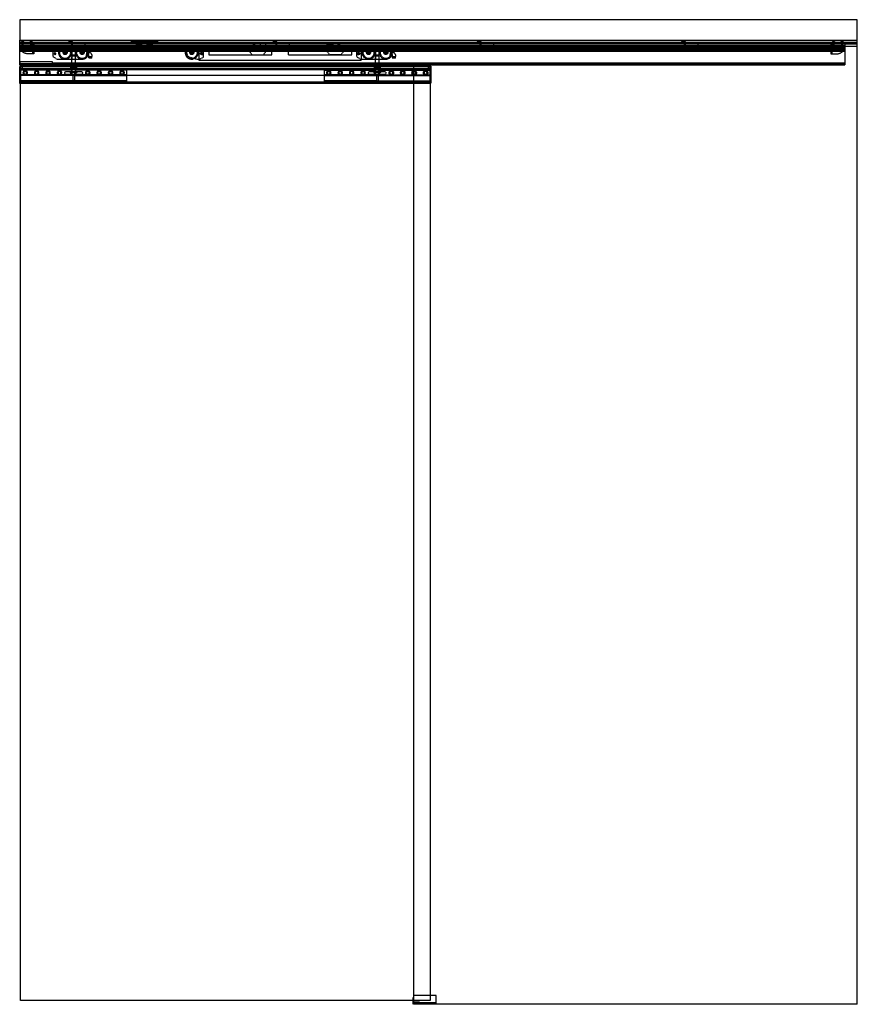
# Model space of a CAD drawing. Header units: millimetres. Extents: x 0 to 2050, y 0 to 2410.
import ezdxf

# ---------------------------------------------------------------- set-up
doc = ezdxf.new("R2010")
doc.units = ezdxf.units.MM
doc.header["$LTSCALE"] = 10
doc.linetypes.add('ALLCAD_Strich', pattern=[0.2, 0.15, -0.05])
doc.layers.add('BESCH_KONT_sich_schn_ansi_2d', color=40, linetype='Continuous')

msp = doc.modelspace()

# ---------------------------------------------------------------- linework, layer by layer
at = {"layer": 'BESCH_KONT_sich_schn_ansi_2d', "linetype": 'ALLCAD_Strich', "extrusion": (0, 1, -2.22045e-16)}
for p, q in [((2050, 2410), (0, 2410)), ((0, 2410), (0, 2360)), ((2050, 2360), (2050, 2410)), ((0, 2360), (2050, 2360)), ((0, 2298.5), (0, 2360)), ((2050, 2354), (0, 2354)), ((0, 2353.5), (0, 2353.5)), ((0, 2353.5), (0, 2353.5)), ((0, 2353.5), (0, 2353.5)), ((0, 2353.5), (0, 2353.5)), ((0, 2353.5), (0, 2353.5)), ((0, 2353.5), (0, 2353.5)), ((0, 2353.5), (0, 2353.5)), ((0, 2353.5), (0, 2353.5)), ((0, 2353.5), (0, 2353.5)), ((0, 2353.5), (0, 2353.5)), ((0, 2353.5), (0, 2353.5)), ((0, 2353.5), (0, 2353.5)), ((0, 2353.5), (0, 2353.5)), ((0, 2353.5), (0, 2353.5)), ((0, 2353.5), (0, 2353.5)), ((0, 2353.5), (0, 2353.5)), ((0, 2353.5), (0, 2353.5)), ((0, 2353.5), (0, 2353.5)), ((0, 2353.5), (0, 2353.5)), ((0, 2353.5), (0, 2353.5)), ((0, 2353.5), (0, 2353.5)), ((0, 2353.5), (0, 2353.5)), ((0, 2353.5), (0, 2353.5)), ((2050, 2353.5), (0, 2353.5)), ((0, 2351.5), (2050, 2351.5)), ((0, 2351), (2050, 2351)), ((0, 2351), (0, 2351)), ((0, 2351), (0, 2351)), ((0, 2351), (0, 2351)), ((0, 2351), (0, 2351)), ((0, 2351), (0, 2351)), ((0, 2351), (0, 2351)), ((0, 2351), (0, 2351)), ((0, 2351), (0, 2351)), ((0, 2351), (0, 2351)), ((0, 2351), (0, 2351)), ((0, 2351), (0, 2351)), ((0, 2351), (0, 2351)), ((0, 2351), (0, 2351)), ((0, 2351), (0, 2351)), ((0, 2351), (0, 2351)), ((0, 2351), (0, 2351)), ((0, 2351), (0, 2351)), ((0, 2351), (0, 2351)), ((0, 2351), (0, 2351)), ((0, 2351), (0, 2351)), ((0, 2351), (0, 2351)), ((0, 2351), (0, 2351)), ((0, 2351), (0, 2351)), ((0, 2347), (2020, 2347)), ((0, 2345), (2050, 2345)), ((0, 2344), (2020, 2344)), ((0, 2343.5), (2020, 2343.5)), ((0, 2342.5), (0, 2342.5)), ((0, 2342.5), (0, 2342.5)), ((0, 2342.5), (0, 2342.5)), ((0, 2342.5), (0, 2342.5)), ((0, 2342.5), (0, 2342.5)), ((0, 2342.5), (0, 2342.5)), ((0, 2342.5), (0, 2342.5)), ((0, 2342.5), (0, 2342.5)), ((0, 2342.5), (0, 2342.5)), ((0, 2342.5), (0, 2342.5)), ((0, 2342.5), (0, 2342.5)), ((0, 2342.5), (0, 2342.5)), ((0, 2342.5), (0, 2342.5)), ((0, 2342.5), (0, 2342.5)), ((0, 2342.5), (0, 2342.5)), ((0, 2342.5), (0, 2342.5)), ((0, 2342.5), (0, 2342.5)), ((0, 2342.5), (0, 2342.5)), ((0, 2342.5), (0, 2342.5)), ((0, 2342.5), (0, 2342.5)), ((0, 2342.5), (0, 2342.5)), ((0, 2342.5), (0, 2342.5)), ((0, 2342.5), (0, 2342.5)), ((0, 2342.5), (2020, 2342.5)), ((2020, 2341.5), (0, 2341.5)), ((2020, 2340.5), (0, 2340.5)), ((0, 2339.5), (2020, 2339.5)), ((10, 2356.5), (4, 2356.5)), ((4, 2356.5), (4, 2354.5)), ((10, 2354.5), (4, 2354.5)), ((4.5, 2351), (4.5, 2350.5)), ((4.5, 2350.5), (9.5, 2350.5)), ((5, 2356.5), (5, 2351)), ((5, 2356.5), (5, 2354.5)), ((5, 2353.5), (5, 2351)), ((9, 2356.5), (9, 2351)), ((9, 2356.5), (9, 2354.5)), ((9, 2353.5), (9, 2351)), ((9.5, 2351), (9.5, 2350.5)), ((10, 2354.5), (10, 2356.5)), ((31, 2356.5), (25, 2356.5)), ((25, 2356.5), (25, 2354.5)), ((31, 2354.5), (25, 2354.5)), ((25.5, 2351), (25.5, 2350.5)), ((25.5, 2350.5), (30.5, 2350.5)), ((26, 2356.5), (26, 2351)), ((26, 2356.5), (26, 2354.5)), ((26, 2353.5), (26, 2351)), ((30, 2356.5), (30, 2351)), ((30, 2356.5), (30, 2354.5)), ((30, 2353.5), (30, 2351)), ((30.5, 2351), (30.5, 2350.5)), ((31, 2354.5), (31, 2356.5)), ((32.5, 2326.5), (32.5, 2351)), ((35, 2353.5), (35, 2326.5)), ((127, 2342), (91.5, 2342)), ((129.5, 2357), (119.5, 2357)), ((119.5, 2357), (119.5, 2354)), ((125.5, 2334), (125.5, 2342)), ((126.5, 2351), (126.5, 2354)), ((126.5, 2354), (126.5, 2347)), ((127, 2334), (127, 2342)), ((137, 2342), (127, 2342)), ((129.5, 2351), (129.5, 2357)), ((129.5, 2347), (129.5, 2351)), ((137, 2342), (137, 2334)), ((148.5, 2342), (137, 2342)), ((138.5, 2334), (138.5, 2342)), ((144.5, 2351), (144.5, 2354)), ((159.5, 2351), (159.5, 2347)), ((272, 2356.5), (272, 2354.5)), ((274, 2356.5), (272, 2356.5)), ((272, 2354.5), (274, 2354.5)), ((272.6, 2356.5), (272.6, 2354.5)), ((274, 2356.5), (274, 2354.5)), ((274, 2356.5), (336, 2356.5)), ((336, 2354.5), (274, 2354.5)), ((275.1, 2356.5), (275.1, 2354.5)), ((275.5, 2356.5), (275.5, 2354.5)), ((276, 2351.5), (275.5, 2354.5)), ((278, 2356.5), (278, 2351.5)), ((280, 2354.5), (280, 2351.5)), ((282, 2356.5), (282, 2351.5)), ((283, 2351.2), (284.2, 2350.6)), ((285.2, 2350.3), (286.4, 2350.3)), ((286.4, 2350.3), (285.8, 2347.7)), ((285.8, 2347.7), (285.8, 2346.7)), ((290, 2346.5), (285.8, 2346.5)), ((290, 2348.9), (290, 2348.9)), ((290, 2348.9), (290, 2348.9)), ((290, 2348.9), (290, 2348.9)), ((290, 2348.9), (290, 2348.9)), ((290, 2348.9), (290, 2348.9)), ((290, 2348.9), (290, 2348.9)), ((290, 2348.9), (290, 2348.9)), ((290, 2348.9), (290, 2348.9)), ((290, 2348.9), (290, 2348.9)), ((290, 2346.7), (290, 2348.9)), ((290, 2348.9), (290, 2348.9)), ((290, 2348.9), (290, 2348.9)), ((290, 2348.9), (290, 2348.9)), ((290, 2348.9), (290, 2348.9)), ((290, 2348.9), (290, 2348.9)), ((290, 2348.9), (290, 2348.9)), ((290, 2348.9), (290, 2348.9)), ((290, 2348.9), (290, 2348.9)), ((290, 2348.9), (290, 2348.9)), ((291, 2349.9), (293.6, 2349.9)), ((294.3, 2349.6), (297.7, 2346.5)), ((298.6, 2346.5), (297.7, 2346.5)), ((298.8, 2347), (298.8, 2351)), ((311.2, 2351), (311.2, 2347)), ((312.3, 2346.5), (311.4, 2346.5)), ((312.3, 2346.5), (315.7, 2349.6)), ((316.4, 2349.9), (319, 2349.9)), ((320, 2348.9), (320, 2346.7)), ((324.2, 2346.5), (320, 2346.5)), ((323.6, 2350.3), (324.8, 2350.3)), ((324.2, 2347.7), (323.6, 2350.3)), ((324.2, 2346.7), (324.2, 2347.7)), ((325.8, 2350.6), (327, 2351.2)), ((328, 2356.5), (328, 2351.5)), ((330, 2354.5), (330, 2351.5)), ((332, 2356.5), (332, 2351.5)), ((334.5, 2354.5), (334, 2351.5)), ((334.5, 2356.5), (334.5, 2354.5)), ((334.9, 2356.5), (334.9, 2354.5)), ((338, 2356.5), (336, 2356.5)), ((336, 2356.5), (336, 2354.5)), ((336, 2354.5), (338, 2354.5)), ((337.4, 2356.5), (337.4, 2354.5)), ((338, 2356.5), (338, 2354.5)), ((437.5, 2342), (421, 2342)), ((438.5, 2343.5), (438.5, 2311)), ((836.5, 2343.5), (438.5, 2343.5)), ((462.5, 2343.5), (462.5, 2324)), ((573.5, 2350), (562.5, 2336)), ((575.5, 2350), (573.5, 2350)), ((575.5, 2343.5), (575.5, 2350)), ((588.5, 2350), (588.5, 2343.5)), ((602.5, 2350), (588.5, 2350)), ((602.5, 2332), (602.5, 2350)), ((617.5, 2324), (617.5, 2343.5)), ((619.5, 2357), (619.5, 2354)), ((629.5, 2357), (619.5, 2357)), ((626.5, 2351), (626.5, 2354)), ((626.5, 2354), (626.5, 2347)), ((629.5, 2351), (629.5, 2357)), ((629.5, 2347), (629.5, 2351)), ((644.5, 2351), (644.5, 2354)), ((657.5, 2324), (657.5, 2343.5)), ((659.5, 2351), (659.5, 2347)), ((752.5, 2332), (752.5, 2350)), ((752.5, 2350), (766.5, 2350)), ((766.5, 2350), (766.5, 2343.5)), ((779.5, 2350), (781.5, 2350)), ((779.5, 2343.5), (779.5, 2350)), ((781.5, 2350), (792.5, 2336)), ((812.5, 2324), (812.5, 2343.5)), ((870, 2342), (834.5, 2342)), ((836.5, 2342), (834.5, 2342)), ((836.5, 2311), (836.5, 2343.5)), ((868.5, 2334), (868.5, 2342)), ((870, 2334), (870, 2342)), ((880, 2342), (870, 2342)), ((880, 2342), (880, 2334)), ((891.5, 2342), (880, 2342)), ((881.5, 2334), (881.5, 2342)), ((1056, 2343.5), (1056, 2341.5)), ((1060.2, 2343.5), (1060.2, 2341.5)), ((1063.7, 2343.5), (1063.7, 2341.5)), ((1070.2, 2343.5), (1070.2, 2341.5)), ((1073.7, 2343.5), (1073.7, 2341.5)), ((1091.5, 2343.5), (1091.5, 2341.5)), ((1096.5, 2343.5), (1096.5, 2341.5)), ((1129.5, 2357), (1119.5, 2357)), ((1119.5, 2357), (1119.5, 2354)), ((1126.5, 2351), (1126.5, 2354)), ((1126.5, 2354), (1126.5, 2347)), ((1129.5, 2351), (1129.5, 2357)), ((1129.5, 2347), (1129.5, 2351)), ((1144.5, 2351), (1144.5, 2354)), ((1159.5, 2351), (1159.5, 2347)), ((1271.5, 2343.5), (1271.5, 2341.5)), ((1276.5, 2343.5), (1276.5, 2341.5)), ((1451.5, 2343.5), (1451.5, 2341.5)), ((1456.5, 2343.5), (1456.5, 2341.5)), ((1496, 2338.5), (1495.5, 2341.5)), ((1500, 2338.5), (1496, 2338.5)), ((1498, 2341.5), (1498, 2343.5)), ((1498, 2341.5), (1498, 2338.5)), ((1500, 2341.5), (1500, 2338.5)), ((1500, 2338.5), (1502, 2338.5)), ((1502, 2341.5), (1502, 2343.5)), ((1502, 2341.5), (1502, 2338.5)), ((1503, 2338.2), (1504.2, 2337.6)), ((1518, 2343.5), (1518, 2341.5)), ((1518.8, 2334), (1518.8, 2338)), ((1519, 2343.5), (1519, 2341.5)), ((1519.3, 2338.5), (1522, 2338.5)), ((1522, 2343.5), (1522, 2338.5)), ((1619.5, 2357), (1619.5, 2354)), ((1629.5, 2357), (1619.5, 2357)), ((1626.5, 2351), (1626.5, 2354)), ((1626.5, 2354), (1626.5, 2347)), ((1629.5, 2351), (1629.5, 2357)), ((1629.5, 2347), (1629.5, 2351)), ((1644.5, 2351), (1644.5, 2354)), ((1659.5, 2351), (1659.5, 2347)), ((1985, 2353.5), (1985, 2326.5)), ((1987.5, 2351), (1987.5, 2326.5)), ((1989, 2356.5), (1989, 2354.5)), ((1989, 2356.5), (1995, 2356.5)), ((1989, 2354.5), (1995, 2354.5)), ((1989.5, 2351), (1989.5, 2350.5)), ((1989.5, 2350.5), (1994.5, 2350.5)), ((1990, 2356.5), (1990, 2351)), ((1990, 2356.5), (1990, 2354.5)), ((1990, 2353.5), (1990, 2351)), ((1994, 2356.5), (1994, 2351)), ((1994, 2356.5), (1994, 2354.5)), ((1994, 2353.5), (1994, 2351)), ((1994.5, 2351), (1994.5, 2350.5)), ((1995, 2354.5), (1995, 2356.5)), ((2010, 2356.5), (2010, 2354.5)), ((2010, 2356.5), (2016, 2356.5)), ((2010, 2354.5), (2016, 2354.5)), ((2010.5, 2351), (2010.5, 2350.5)), ((2010.5, 2350.5), (2015.5, 2350.5)), ((2011, 2356.5), (2011, 2351)), ((2011, 2356.5), (2011, 2354.5)), ((2011, 2353.5), (2011, 2351)), ((2015, 2356.5), (2015, 2351)), ((2015, 2356.5), (2015, 2354.5)), ((2015, 2353.5), (2015, 2351)), ((2015.5, 2351), (2015.5, 2350.5)), ((2016, 2354.5), (2016, 2356.5)), ((2020, 2347), (2020, 2353.5)), ((2020, 2351), (2020, 2351)), ((2020, 2351), (2020, 2351)), ((2020, 2351), (2020, 2351)), ((2020, 2351), (2020, 2351)), ((2020, 2351), (2020, 2351)), ((2020, 2351), (2020, 2351)), ((2020, 2351), (2020, 2351)), ((2020, 2351), (2020, 2351)), ((2020, 2351), (2020, 2351)), ((2020, 2351), (2020, 2351)), ((2020, 2351), (2020, 2351)), ((2020, 2351), (2020, 2351)), ((2020, 2351), (2020, 2351)), ((2020, 2351), (2020, 2351)), ((2020, 2351), (2020, 2351)), ((2020, 2351), (2020, 2351)), ((2020, 2351), (2020, 2351)), ((2020, 2351), (2020, 2351)), ((2020, 2351), (2020, 2351)), ((2020, 2351), (2020, 2351)), ((2020, 2351), (2020, 2351)), ((2020, 2351), (2020, 2351)), ((2020, 2351), (2020, 2351)), ((2020, 2345), (2020, 2347)), ((2020, 2344), (2020, 2345)), ((2020, 2301), (2020, 2344)), ((2050, 0), (2050, 2360)), ((0, 2336.5), (2020, 2336.5)), ((0, 2336), (2020, 2336)), ((0, 2335), (2020, 2335)), ((0, 2334.5), (2020, 2334.5)), ((0, 2333), (2020, 2333)), ((35, 2326.5), (20, 2326.5)), ((81.5, 2332), (81.5, 2319.5)), ((81.5, 2319.5), (91.5, 2313.5)), ((125.5, 2334), (127, 2334)), ((125.5, 2334), (125.5, 2324)), ((127, 2334), (125.5, 2334)), ((125.5, 2324), (138.5, 2324)), ((127, 2334), (137, 2334)), ((136.5, 2321), (127.5, 2321)), ((127.5, 2298.5), (127.5, 2321)), ((128, 2334), (128, 2324)), ((128, 2334), (128, 2313.5)), ((136, 2334), (136, 2324)), ((136, 2334), (136, 2313.5)), ((136.5, 2298.5), (136.5, 2321)), ((137, 2334), (138.5, 2334)), ((138.5, 2334), (137, 2334)), ((138.5, 2334), (138.5, 2324)), ((163.5, 2329.8), (163.5, 2324.8)), ((163.5, 2329.8), (172.9, 2329.8)), ((163.5, 2324.8), (163.5, 2324.8)), ((163.5, 2324.8), (163.5, 2319.5)), ((163.5, 2319.5), (163.5, 2324.8)), ((163.5, 2324.8), (168.5, 2324.8)), ((163.5, 2319.5), (163.5, 2319.5)), ((168.5, 2324.8), (168.5, 2319.8)), ((168.5, 2319.8), (168.5, 2315.8)), ((168.5, 2319.8), (176.5, 2319.8)), ((176.5, 2315.8), (168.5, 2315.8)), ((176.5, 2323.6), (176.5, 2319.8)), ((176.5, 2315.8), (176.5, 2319.8)), ((415.1, 2318.5), (435, 2313.5)), ((440, 2313.5), (450, 2318.5)), ((440, 2313.5), (450, 2318.5)), ((450, 2318.5), (450, 2329.5)), ((450, 2318.5), (450, 2329.5)), ((462.5, 2324), (462.5, 2324)), ((462.5, 2324), (462.5, 2324)), ((462.5, 2324), (462.5, 2324)), ((462.5, 2324), (462.5, 2324)), ((462.5, 2324), (462.5, 2324)), ((462.5, 2324), (462.5, 2324)), ((462.5, 2324), (462.5, 2324)), ((462.5, 2324), (462.5, 2324)), ((462.5, 2324), (462.5, 2324)), ((462.5, 2324), (462.5, 2324)), ((462.5, 2324), (617.5, 2324)), ((462.5, 2324), (462.5, 2324)), ((462.5, 2324), (462.5, 2324)), ((462.5, 2324), (462.5, 2324)), ((462.5, 2324), (462.5, 2324)), ((462.5, 2324), (462.5, 2324)), ((462.5, 2324), (462.5, 2324)), ((462.5, 2324), (462.5, 2324)), ((462.5, 2324), (462.5, 2324)), ((462.5, 2324), (462.5, 2324)), ((462.5, 2324), (462.5, 2324)), ((462.5, 2324), (462.5, 2324)), ((462.5, 2324), (462.5, 2324)), ((462.5, 2324), (462.5, 2324)), ((462.5, 2324), (462.5, 2324)), ((462.5, 2324), (462.5, 2324)), ((462.5, 2324), (462.5, 2324)), ((462.5, 2324), (462.5, 2324)), ((462.5, 2324), (462.5, 2324)), ((462.5, 2324), (462.5, 2324)), ((462.5, 2324), (462.5, 2324)), ((462.5, 2324), (462.5, 2324)), ((562.5, 2336), (562.5, 2332)), ((562.5, 2332), (568.8, 2324)), ((568.8, 2324), (596.2, 2324)), ((596.2, 2324), (602.5, 2332)), ((657.5, 2324), (812.5, 2324)), ((758.8, 2324), (752.5, 2332)), ((786.2, 2324), (758.8, 2324)), ((792.5, 2332), (786.2, 2324)), ((792.5, 2336), (792.5, 2332)), ((824.5, 2332), (824.5, 2319.5)), ((824.5, 2332), (824.5, 2319.5)), ((824.5, 2319.5), (834.5, 2313.5)), ((824.5, 2319.5), (834.5, 2313.5)), ((870, 2334), (868.5, 2334)), ((868.5, 2334), (870, 2334)), ((868.5, 2334), (868.5, 2324)), ((868.5, 2324), (881.5, 2324)), ((870, 2334), (880, 2334)), ((879.5, 2321), (870.5, 2321)), ((870.5, 2298.5), (870.5, 2321)), ((871, 2334), (871, 2313.5)), ((871, 2334), (871, 2324)), ((879, 2334), (879, 2313.5)), ((879, 2334), (879, 2324)), ((879.5, 2298.5), (879.5, 2321)), ((881.5, 2334), (880, 2334)), ((880, 2334), (881.5, 2334)), ((881.5, 2334), (881.5, 2324)), ((906.5, 2329.8), (906.5, 2324.8)), ((906.5, 2329.8), (915.9, 2329.8)), ((906.5, 2324.8), (906.5, 2324.8)), ((906.5, 2324.8), (906.5, 2319.5)), ((906.5, 2319.5), (906.5, 2324.8)), ((906.5, 2324.8), (911.5, 2324.8)), ((906.5, 2319.5), (906.5, 2319.5)), ((911.5, 2324.8), (911.5, 2319.8)), ((911.5, 2319.8), (911.5, 2315.8)), ((911.5, 2319.8), (919.5, 2319.8)), ((919.5, 2315.8), (911.5, 2315.8)), ((919.5, 2323.6), (919.5, 2319.8)), ((919.5, 2315.8), (919.5, 2319.8)), ((1505.2, 2337.3), (1506.4, 2337.3)), ((1506.4, 2337.3), (1505.8, 2334.7)), ((1505.8, 2334.7), (1505.8, 2333.7)), ((1510, 2333.5), (1505.8, 2333.5)), ((1510, 2335.9), (1510, 2335.9)), ((1510, 2335.9), (1510, 2335.9)), ((1510, 2335.9), (1510, 2335.9)), ((1510, 2335.9), (1510, 2335.9)), ((1510, 2335.9), (1510, 2335.9)), ((1510, 2335.9), (1510, 2335.9)), ((1510, 2335.9), (1510, 2335.9)), ((1510, 2335.9), (1510, 2335.9)), ((1510, 2335.9), (1510, 2335.9)), ((1510, 2333.7), (1510, 2335.9)), ((1510, 2335.9), (1510, 2335.9)), ((1510, 2335.9), (1510, 2335.9)), ((1510, 2335.9), (1510, 2335.9)), ((1510, 2335.9), (1510, 2335.9)), ((1510, 2335.9), (1510, 2335.9)), ((1510, 2335.9), (1510, 2335.9)), ((1510, 2335.9), (1510, 2335.9)), ((1510, 2335.9), (1510, 2335.9)), ((1510, 2335.9), (1510, 2335.9)), ((1511, 2336.9), (1513.6, 2336.9)), ((1514.3, 2336.6), (1517.7, 2333.5)), ((1518.6, 2333.5), (1517.7, 2333.5)), ((1985, 2326.5), (2000, 2326.5)), ((0, 2302.5), (2020, 2302.5)), ((0, 2301), (2020, 2301)), ((80.5, 2299.5), (0, 2299.5)), ((0, 2299.5), (2020, 2299.5)), ((0, 2299), (80.5, 2299)), ((0, 2298.5), (965, 2298.5)), ((80, 2307), (0.5, 2307)), ((0.5, 2299.5), (0.5, 2307)), ((2, 2296), (0.5, 2296)), ((0.5, 2254), (0.5, 2296)), ((1.5, 2299.5), (1.5, 2307)), ((1.5, 2299.5), (1.5, 2299.5)), ((1.5, 2299.5), (1.5, 2299.5)), ((1.5, 2299.5), (1.5, 2299.5)), ((1.5, 2299.5), (1.5, 2299.5)), ((1.5, 2299.5), (1.5, 2299.5)), ((1.5, 2299.5), (1.5, 2299.5)), ((1.5, 2299.5), (1.5, 2299.5)), ((1.5, 2299.5), (1.5, 2299.5)), ((1.5, 2299.5), (1.5, 2299.5)), ((1.5, 2299.5), (1.5, 2299.5)), ((1.5, 2299.5), (1.5, 2299.5)), ((1.5, 2299.5), (1.5, 2299.5)), ((1.5, 2299.5), (1.5, 2299.5)), ((1.5, 2299.5), (1.5, 2299.5)), ((1.5, 2299.5), (1.5, 2299.5)), ((1.5, 2299.5), (1.5, 2299.5)), ((1.5, 2299.5), (1.5, 2299.5)), ((1.5, 2299.5), (1.5, 2299.5)), ((1.5, 2299.5), (1.5, 2299.5)), ((1.5, 2299.5), (1.5, 2299.5)), ((1.5, 2299.5), (1.5, 2299.5)), ((1.5, 2299.5), (1.5, 2299.5)), ((1.5, 2299.5), (1.5, 2299.5)), ((2, 2296), (2, 2254)), ((965, 2296), (2, 2296)), ((2, 2254), (2, 2296)), ((6.5, 2295), (2, 2295)), ((1005, 2295), (2, 2295)), ((2, 2290), (2, 2290)), ((2, 2290), (2, 2290)), ((2, 2290), (2, 2290)), ((2, 2290), (2, 2290)), ((2, 2290), (2, 2290)), ((2, 2290), (2, 2290)), ((2, 2290), (2, 2290)), ((2, 2290), (2, 2290)), ((2, 2290), (2, 2290)), ((2, 2290), (2, 2290)), ((2, 2290), (2, 2290)), ((2, 2290), (2, 2290)), ((2, 2290), (2, 2290)), ((2, 2290), (2, 2290)), ((2, 2290), (2, 2290)), ((2, 2290), (2, 2290)), ((2, 2290), (2, 2290)), ((2, 2290), (2, 2290)), ((2, 2290), (2, 2290)), ((2, 2290), (2, 2290)), ((2, 2290), (2, 2290)), ((2, 2290), (2, 2290)), ((2, 2290), (2, 2290)), ((6.5, 2290), (2, 2290)), ((1005, 2290), (2, 2290)), ((6.5, 2290), (6.5, 2295)), ((80, 2299.5), (80, 2307)), ((80, 2299.5), (80, 2304)), ((80, 2304), (2020, 2304)), ((2020, 2302.9), (80, 2302.9)), ((2020, 2300.9), (80, 2300.9)), ((80.5, 2299), (80.5, 2299.5)), ((91.5, 2313.5), (91.5, 2313.5)), ((91.5, 2313.5), (91.5, 2313.5)), ((91.5, 2313.5), (91.5, 2313.5)), ((91.5, 2313.5), (91.5, 2313.5)), ((91.5, 2313.5), (91.5, 2313.5)), ((91.5, 2313.5), (91.5, 2313.5)), ((91.5, 2313.5), (91.5, 2313.5)), ((91.5, 2313.5), (91.5, 2313.5)), ((91.5, 2313.5), (91.5, 2313.5)), ((91.5, 2313.5), (148.5, 2313.5)), ((91.5, 2313.5), (91.5, 2313.5)), ((91.5, 2313.5), (91.5, 2313.5)), ((91.5, 2313.5), (91.5, 2313.5)), ((91.5, 2313.5), (91.5, 2313.5)), ((91.5, 2313.5), (91.5, 2313.5)), ((91.5, 2313.5), (91.5, 2313.5)), ((91.5, 2313.5), (91.5, 2313.5)), ((91.5, 2313.5), (91.5, 2313.5)), ((91.5, 2313.5), (91.5, 2313.5)), ((91.5, 2313.5), (91.5, 2313.5)), ((91.5, 2313.5), (91.5, 2313.5)), ((91.5, 2313.5), (91.5, 2313.5)), ((91.5, 2313.5), (91.5, 2313.5)), ((91.5, 2313.5), (91.5, 2313.5)), ((91.5, 2313.5), (91.5, 2313.5)), ((91.5, 2313.5), (91.5, 2313.5)), ((91.5, 2313.5), (91.5, 2313.5)), ((91.5, 2313.5), (91.5, 2313.5)), ((91.5, 2313.5), (91.5, 2313.5)), ((91.5, 2313.5), (91.5, 2313.5)), ((91.5, 2313.5), (91.5, 2313.5)), ((91.5, 2313.5), (91.5, 2313.5)), ((140.5, 2291.5), (123.5, 2291.5)), ((123.5, 2289), (123.5, 2291.5)), ((125.5, 2297), (128.8, 2297)), ((125.5, 2296), (125.5, 2297)), ((125.5, 2291.5), (125.5, 2296)), ((127.5, 2297), (127.5, 2298.5)), ((127.5, 2281), (127.5, 2297)), ((128.8, 2297), (135.3, 2297)), ((128.8, 2296), (128.8, 2297)), ((128.8, 2291.5), (128.8, 2296)), ((135.3, 2297), (138.5, 2297)), ((135.3, 2296), (135.3, 2297)), ((135.3, 2291.5), (135.3, 2296)), ((136.5, 2297), (136.5, 2298.5)), ((136.5, 2281), (136.5, 2297)), ((138.5, 2296), (138.5, 2297)), ((138.5, 2291.5), (138.5, 2296)), ((140.5, 2289), (140.5, 2291.5)), ((435, 2313.5), (440, 2313.5)), ((438.5, 2313.5), (440, 2313.5)), ((438.5, 2311), (836.5, 2311)), ((834.5, 2313.5), (891.5, 2313.5)), ((834.5, 2313.5), (836.5, 2313.5)), ((883.5, 2291.5), (866.5, 2291.5)), ((866.5, 2289), (866.5, 2291.5)), ((868.5, 2296), (868.5, 2297)), ((868.5, 2297), (871.8, 2297)), ((868.5, 2291.5), (868.5, 2296)), ((870.5, 2297), (870.5, 2298.5)), ((870.5, 2281), (870.5, 2297)), ((871.8, 2297), (878.3, 2297)), ((871.8, 2296), (871.8, 2297)), ((871.8, 2291.5), (871.8, 2296)), ((878.3, 2297), (881.5, 2297)), ((878.3, 2296), (878.3, 2297)), ((878.3, 2291.5), (878.3, 2296)), ((879.5, 2297), (879.5, 2298.5)), ((879.5, 2281), (879.5, 2297)), ((881.5, 2296), (881.5, 2297)), ((881.5, 2291.5), (881.5, 2296)), ((883.5, 2289), (883.5, 2291.5)), ((965, 0), (965, 2298.5)), ((1005, 2296), (965, 2296)), ((1000.5, 2295), (1005, 2295)), ((1000.5, 2290), (1000.5, 2295)), ((1000.5, 2290), (1005, 2290)), ((1005, 2254), (1005, 2296)), ((1005, 2296), (1006.5, 2296)), ((1005, 2254), (1005, 2296)), ((1005, 2290), (1005, 2290)), ((1005, 2290), (1005, 2290)), ((1005, 2290), (1005, 2290)), ((1005, 2290), (1005, 2290)), ((1005, 2290), (1005, 2290)), ((1005, 2290), (1005, 2290)), ((1005, 2290), (1005, 2290)), ((1005, 2290), (1005, 2290)), ((1005, 2290), (1005, 2290)), ((1005, 2290), (1005, 2290)), ((1005, 2290), (1005, 2290)), ((1005, 2290), (1005, 2290)), ((1005, 2290), (1005, 2290)), ((1005, 2290), (1005, 2290)), ((1005, 2290), (1005, 2290)), ((1005, 2290), (1005, 2290)), ((1005, 2290), (1005, 2290)), ((1005, 2290), (1005, 2290)), ((1005, 2290), (1005, 2290)), ((1005, 2290), (1005, 2290)), ((1005, 2290), (1005, 2290)), ((1005, 2290), (1005, 2290)), ((1005, 2290), (1005, 2290)), ((1006.5, 2296), (1006.5, 2254)), ((2020, 2299.5), (2020, 2301)), ((262, 2289), (2, 2289)), ((1005, 2289), (2, 2289)), ((123.1, 2288.5), (2, 2288.5)), ((123.1, 2288.5), (2, 2288.5)), ((262, 2288), (2, 2288)), ((2, 2288), (1005, 2288)), ((127.9, 2286.5), (2, 2286.5)), ((127.9, 2286.5), (2, 2286.5)), ((130, 2275), (2, 2275)), ((262, 2275), (2, 2275)), ((130, 2274), (2, 2274)), ((2, 2274), (2, 2274)), ((2, 2274), (2, 2274)), ((2, 2274), (2, 2274)), ((2, 2274), (2, 2274)), ((2, 2274), (2, 2274)), ((2, 2274), (2, 2274)), ((2, 2274), (2, 2274)), ((2, 2274), (2, 2274)), ((2, 2274), (2, 2274)), ((2, 2274), (2, 2274)), ((2, 2274), (2, 2274)), ((2, 2274), (2, 2274)), ((2, 2274), (2, 2274)), ((2, 2274), (2, 2274)), ((2, 2274), (2, 2274)), ((2, 2274), (2, 2274)), ((2, 2274), (2, 2274)), ((2, 2274), (2, 2274)), ((2, 2274), (2, 2274)), ((2, 2274), (2, 2274)), ((2, 2274), (2, 2274)), ((2, 2274), (2, 2274)), ((2, 2274), (2, 2274)), ((2, 2274), (2, 2274)), ((2, 2274), (2, 2274)), ((2, 2274), (2, 2274)), ((2, 2274), (2, 2274)), ((2, 2274), (2, 2274)), ((2, 2274), (2, 2274)), ((2, 2274), (2, 2274)), ((2, 2274), (1005, 2274)), ((130, 2273), (2, 2273)), ((262, 2273), (2, 2273)), ((114.5, 2283.5), (149.5, 2283.5)), ((149.5, 2275.5), (114.5, 2275.5)), ((123, 2288.5), (123, 2289)), ((123, 2289), (123, 2288.5)), ((123, 2288), (123, 2288.5)), ((123.1, 2288), (123.1, 2288.5)), ((123.1, 2288.5), (123.1, 2288)), ((123.5, 2281), (123.5, 2283.5)), ((140.5, 2281), (123.5, 2281)), ((125.5, 2275.5), (125.5, 2281)), ((126.8, 2289), (126.8, 2283.5)), ((127.4, 2288), (127.4, 2289)), ((127.7, 2289), (127.7, 2288)), ((127.8, 2288), (127.8, 2289)), ((127.8, 2286.5), (127.8, 2288)), ((127.8, 2283.5), (127.8, 2286.5)), ((127.9, 2286.5), (127.9, 2288)), ((127.9, 2288), (127.9, 2286.5)), ((128.8, 2275.5), (128.8, 2281)), ((130, 2275), (130, 2273)), ((130, 2273), (130, 2260)), ((134, 2275), (262, 2275)), ((134, 2275), (134, 2273)), ((134, 2274), (262, 2274)), ((134, 2273), (262, 2273)), ((134, 2273), (134, 2260)), ((135.3, 2275.5), (135.3, 2281)), ((136.1, 2288), (136.1, 2286.5)), ((136.1, 2286.5), (136.1, 2288)), ((262, 2286.5), (136.1, 2286.5)), ((262, 2286.5), (136.1, 2286.5)), ((136.3, 2289), (136.3, 2288)), ((136.3, 2288), (136.3, 2289)), ((136.3, 2286.5), (136.3, 2288)), ((136.3, 2286.5), (136.3, 2283.5)), ((136.6, 2289), (136.6, 2288)), ((137.2, 2283.5), (137.2, 2289)), ((138.5, 2275.5), (138.5, 2281)), ((140.5, 2281), (140.5, 2283.5)), ((140.9, 2288.5), (140.9, 2288)), ((262, 2288.5), (140.9, 2288.5)), ((140.9, 2288), (140.9, 2288.5)), ((262, 2288.5), (140.9, 2288.5)), ((141, 2289), (141, 2288.5)), ((141, 2288.5), (141, 2289)), ((141, 2288), (141, 2288.5)), ((262, 2257), (262, 2289)), ((745, 2289), (869.8, 2289)), ((745, 2289), (745, 2257)), ((745, 2288.5), (866, 2288.5)), ((745, 2288.5), (866, 2288.5)), ((745, 2288), (870.4, 2288)), ((745, 2286.5), (870.8, 2286.5)), ((745, 2286.5), (870.8, 2286.5)), ((873, 2275), (745, 2275)), ((745, 2275), (1005, 2275)), ((873, 2274), (745, 2274)), ((873, 2273), (745, 2273)), ((745, 2273), (1005, 2273)), ((857.5, 2283.5), (869.8, 2283.5)), ((892.5, 2275.5), (857.5, 2275.5)), ((866, 2289), (866, 2288.5)), ((866, 2288.5), (866, 2289)), ((866, 2288.5), (866.1, 2288.5)), ((866, 2288), (866, 2288.5)), ((866.1, 2288.5), (866, 2288.5)), ((866.1, 2288.5), (866.1, 2288)), ((866.1, 2288), (866.1, 2288.5)), ((866.5, 2281), (866.5, 2283.5)), ((883.5, 2281), (866.5, 2281)), ((868.5, 2275.5), (868.5, 2281)), ((869.8, 2283.5), (869.8, 2289)), ((870.8, 2283.5), (869.8, 2283.5)), ((870.4, 2289), (870.4, 2288)), ((870.7, 2288), (870.7, 2289)), ((870.8, 2283.5), (870.8, 2289)), ((870.9, 2286.5), (870.8, 2286.5)), ((870.8, 2286.5), (870.9, 2286.5)), ((879.3, 2283.5), (870.8, 2283.5)), ((870.9, 2288), (870.9, 2286.5)), ((870.9, 2286.5), (870.9, 2288)), ((871.8, 2275.5), (871.8, 2281)), ((873, 2275), (873, 2273)), ((873, 2273), (873, 2260)), ((877, 2275), (877, 2273)), ((877, 2275), (1005, 2275)), ((877, 2274), (1005, 2274)), ((877, 2273), (877, 2260)), ((877, 2273), (1005, 2273)), ((878.3, 2275.5), (878.3, 2281)), ((879.1, 2286.5), (879.1, 2288)), ((879.1, 2288), (879.1, 2286.5)), ((879.3, 2286.5), (879.1, 2286.5)), ((879.1, 2286.5), (879.3, 2286.5)), ((879.3, 2283.5), (879.3, 2289)), ((879.3, 2289), (879.3, 2288)), ((879.3, 2286.5), (1005, 2286.5)), ((879.3, 2286.5), (1005, 2286.5)), ((880.2, 2283.5), (879.3, 2283.5)), ((879.6, 2288), (879.6, 2289)), ((879.6, 2288), (1005, 2288)), ((880.2, 2289), (880.2, 2283.5)), ((880.2, 2289), (1005, 2289)), ((880.2, 2283.5), (892.5, 2283.5)), ((881.5, 2275.5), (881.5, 2281)), ((883.5, 2281), (883.5, 2283.5)), ((883.9, 2288.5), (884, 2288.5)), ((883.9, 2288), (883.9, 2288.5)), ((883.9, 2288.5), (883.9, 2288)), ((884, 2288.5), (883.9, 2288.5)), ((884, 2288.5), (884, 2289)), ((884, 2289), (884, 2288.5)), ((884, 2288.5), (1005, 2288.5)), ((884, 2288), (884, 2288.5)), ((884, 2288.5), (1005, 2288.5)), ((1005, 2274), (1005, 2274)), ((1005, 2274), (1005, 2274)), ((1005, 2274), (1005, 2274)), ((1005, 2274), (1005, 2274)), ((1005, 2274), (1005, 2274)), ((1005, 2274), (1005, 2274)), ((1005, 2274), (1005, 2274)), ((1005, 2274), (1005, 2274)), ((1005, 2274), (1005, 2274)), ((1005, 2274), (1005, 2274)), ((1005, 2274), (1005, 2274)), ((1005, 2274), (1005, 2274)), ((1005, 2274), (1005, 2274)), ((1005, 2274), (1005, 2274)), ((1005, 2274), (1005, 2274)), ((1005, 2274), (1005, 2274)), ((1005, 2274), (1005, 2274)), ((1005, 2274), (1005, 2274)), ((1005, 2274), (1005, 2274)), ((1005, 2274), (1005, 2274)), ((1005, 2274), (1005, 2274)), ((1005, 2274), (1005, 2274)), ((1005, 2274), (1005, 2274)), ((1005, 2274), (1005, 2274)), ((1005, 2274), (1005, 2274)), ((1005, 2274), (1005, 2274)), ((1005, 2274), (1005, 2274)), ((1005, 2274), (1005, 2274)), ((1005, 2274), (1005, 2274)), ((1005, 2274), (1005, 2274)), ((1005, 2274), (1005, 2274)), ((1005, 2274), (1005, 2274)), ((1005, 2274), (1005, 2274)), ((2, 2254), (0.5, 2254)), ((130, 2260), (2, 2260)), ((262, 2260), (2, 2260)), ((262, 2258), (2, 2258)), ((2, 2258), (1005, 2258)), ((262, 2257), (2, 2257)), ((1005, 2257), (2, 2257)), ((2, 2256), (6.5, 2256)), ((2, 2256), (2, 2256)), ((2, 2256), (2, 2256)), ((2, 2256), (2, 2256)), ((2, 2256), (2, 2256)), ((2, 2256), (2, 2256)), ((2, 2256), (2, 2256)), ((2, 2256), (2, 2256)), ((2, 2256), (2, 2256)), ((2, 2256), (2, 2256)), ((1005, 2256), (2, 2256)), ((2, 2256), (2, 2256)), ((2, 2256), (2, 2256)), ((2, 2256), (2, 2256)), ((2, 2256), (2, 2256)), ((2, 2256), (2, 2256)), ((2, 2256), (2, 2256)), ((2, 2256), (2, 2256)), ((2, 2256), (2, 2256)), ((2, 2255), (6.5, 2255)), ((1005, 2255), (2, 2255)), ((965, 2254), (2, 2254)), ((2, 9), (2, 2254)), ((6.5, 2255), (6.5, 2256)), ((130, 2260), (130, 2257)), ((134, 2260), (262, 2260)), ((134, 2260), (134, 2257)), ((873, 2260), (745, 2260)), ((745, 2260), (1005, 2260)), ((745, 2258), (1005, 2258)), ((745, 2257), (1005, 2257)), ((873, 2260), (873, 2257)), ((877, 2260), (877, 2257)), ((877, 2260), (1005, 2260)), ((1005, 2254), (965, 2254)), ((1005, 2256), (1000.5, 2256)), ((1000.5, 2256), (1000.5, 2255)), ((1005, 2255), (1000.5, 2255)), ((1005, 2256), (1005, 2256)), ((1005, 2256), (1005, 2256)), ((1005, 2256), (1005, 2256)), ((1005, 2256), (1005, 2256)), ((1005, 2256), (1005, 2256)), ((1005, 2256), (1005, 2256)), ((1005, 2256), (1005, 2256)), ((1005, 2256), (1005, 2256)), ((1005, 2256), (1005, 2256)), ((1005, 2256), (1005, 2256)), ((1005, 2256), (1005, 2256)), ((1005, 2256), (1005, 2256)), ((1005, 2256), (1005, 2256)), ((1005, 2256), (1005, 2256)), ((1005, 2256), (1005, 2256)), ((1005, 2256), (1005, 2256)), ((1005, 2256), (1005, 2256)), ((1005, 2254), (1006.5, 2254)), ((1005, 2254), (1005, 9)), ((963, 9), (2, 9)), ((963, 17), (965, 17)), ((963, 0), (963, 17)), ((965, 11), (963, 11)), ((1005, 9), (963, 9)), ((965, 6), (963, 6)), ((963, 2), (979, 2)), ((965, 0), (963, 0)), ((1019, 21.5), (965, 21.5)), ((965, 6), (965, 6)), ((965, 6), (965, 6)), ((965, 6), (965, 6)), ((965, 6), (965, 6)), ((965, 6), (965, 6)), ((965, 6), (965, 6)), ((965, 6), (965, 6)), ((965, 6), (965, 6)), ((965, 6), (965, 6)), ((965, 6), (965, 6)), ((965, 6), (965, 6)), ((965, 6), (965, 6)), ((965, 6), (965, 6)), ((965, 6), (965, 6)), ((965, 6), (965, 6)), ((965, 6), (965, 6)), ((965, 6), (965, 6)), ((965, 6), (965, 6)), ((965, 6), (965, 6)), ((965, 6), (965, 6)), ((965, 6), (965, 6)), ((965, 6), (965, 6)), ((965, 6), (965, 6)), ((965, 6), (965, 6)), ((965, 6), (965, 6)), ((965, 6), (965, 6)), ((965, 6), (965, 6)), ((965, 6), (965, 6)), ((965, 6), (965, 6)), ((965, 6), (965, 6)), ((965, 6), (965, 6)), ((965, 6), (979, 6)), ((1019, 4), (965, 4)), ((2050, 0), (965, 0)), ((969, 4), (969, 2)), ((974, 4), (974, 2)), ((979, 0), (979, 6)), ((979, 2), (1019, 2)), ((1010, 4), (1010, 2)), ((1015, 4), (1015, 2)), ((1019, 2), (1019, 21.5)), ((1019, 0), (1019, 2))]:
    msp.add_line(p, q, dxfattribs=at)
at = {"layer": 'BESCH_KONT_sich_schn_ansi_2d', "linetype": 'ALLCAD_Strich', "extrusion": (0, -2.22045e-16, -1)}
for centre, radius in [((-111, 2329.5), 16), ((-111, 2329.5), 13.8), ((-153, 2329.5), 16), ((-153, 2329.5), 13.8), ((-421, 2329.5), 16), ((-421, 2329.5), 13.8), ((-854, 2329.5), 16), ((-854, 2329.5), 13.8), ((-896, 2329.5), 16), ((-896, 2329.5), 13.8), ((-86.5, 2327), 2), ((-111, 2329.5), 4), ((-111, 2329.5), 2.5), ((-111, 2329.5), 2), ((-153, 2329.5), 2.5), ((-153, 2329.5), 2), ((-421, 2329.5), 4), ((-421, 2329.5), 2.5), ((-421, 2329.5), 2), ((-445.5, 2327), 2), ((-829.5, 2327), 2), ((-854, 2329.5), 4), ((-854, 2329.5), 2.5), ((-854, 2329.5), 2), ((-896, 2329.5), 2.5), ((-896, 2329.5), 2), ((-13.5, 2280), 5.5), ((-13.5, 2280), 5), ((-13.5, 2280), 3.5), ((-13.5, 2280), 3.5), ((-41.5, 2280), 5.5), ((-41.5, 2280), 5), ((-41.5, 2280), 3.5), ((-41.5, 2280), 3.5), ((-69.5, 2280), 5.5), ((-69.5, 2280), 5), ((-69.5, 2280), 3.5), ((-69.5, 2280), 3.5), ((-97.5, 2280), 5.5), ((-97.5, 2280), 5), ((-97.5, 2280), 3.5), ((-97.5, 2280), 3.5), ((-166.5, 2280), 5.5), ((-194.5, 2280), 5.5), ((-222.5, 2280), 5.5), ((-250.5, 2280), 5.5), ((-756.5, 2280), 5.5), ((-756.5, 2280), 5), ((-756.5, 2280), 3.5), ((-784.5, 2280), 5.5), ((-784.5, 2280), 5), ((-784.5, 2280), 3.5), ((-812.5, 2280), 5.5), ((-812.5, 2280), 5), ((-812.5, 2280), 3.5), ((-840.5, 2280), 5.5), ((-840.5, 2280), 5), ((-840.5, 2280), 3.5), ((-909.5, 2280), 3.5), ((-937.5, 2280), 3.5), ((-965.5, 2280), 3.5), ((-993.5, 2280), 3.5)]:
    msp.add_circle(centre, radius, dxfattribs=at)
at = {"layer": 'BESCH_KONT_sich_schn_ansi_2d', "linetype": 'ALLCAD_Strich'}
for centre, radius in [((111, 2329.5), 5), ((153, 2329.5), 5), ((153, 2329.5), 4), ((421, 2329.5), 5), ((445.5, 2327), 3), ((445.5, 2327), 2), ((829.5, 2327), 3), ((829.5, 2327), 2), ((854, 2329.5), 5), ((896, 2329.5), 5), ((896, 2329.5), 4), ((166.5, 2280), 5), ((166.5, 2280), 3.5), ((166.5, 2280), 3.5), ((194.5, 2280), 5), ((194.5, 2280), 3.5), ((194.5, 2280), 3.5), ((222.5, 2280), 5), ((222.5, 2280), 3.5), ((222.5, 2280), 3.5), ((250.5, 2280), 5), ((250.5, 2280), 3.5), ((250.5, 2280), 3.5), ((909.5, 2280), 5.5), ((909.5, 2280), 5), ((937.5, 2280), 5.5), ((937.5, 2280), 5), ((965.5, 2280), 5.5), ((965.5, 2280), 5), ((993.5, 2280), 5.5), ((993.5, 2280), 5)]:
    msp.add_circle(centre, radius, dxfattribs=at)
at = {"layer": 'BESCH_KONT_sich_schn_ansi_2d', "linetype": 'ALLCAD_Strich', "extrusion": (0, -2.22045e-16, -1)}
for centre, radius, start, end in [((0, 2353.5), 0.00093, 90, 180), ((0, 2353.5), 0.00093, 180, 270), ((0, 2353.5), 0.00116, 90, 180), ((0, 2353.5), 0.00116, 180, 270), ((0, 2353.5), 0.00271, 0, 90), ((0, 2353.5), 0.00271, 270, 360), ((0, 2353.5), 0.00116, 90, 180), ((0, 2353.5), 0.00116, 180, 270), ((0, 2353.5), 0.00271, 0, 90), ((0, 2353.5), 0.00271, 270, 360), ((0, 2351), 0.00093, 90, 180), ((0, 2351), 0.00093, 180, 270), ((0, 2351), 0.00116, 90, 180), ((0, 2351), 0.00116, 180, 270), ((0, 2351), 0.00271, 360, 90), ((0, 2351), 0.00271, 270, 0), ((0, 2351), 0.00116, 90, 180), ((0, 2351), 0.00116, 180, 270), ((0, 2351), 0.00271, 360, 90), ((0, 2351), 0.00271, 270, 0), ((-20, 2346.5), 20, 270, 360), ((0, 2342.5), 0.00093, 90, 180), ((0, 2342.5), 0.00093, 180, 270), ((0, 2342.5), 0.00116, 90, 180), ((0, 2342.5), 0.00116, 180, 270), ((0, 2342.5), 0.00271, 0, 90), ((0, 2342.5), 0.00271, 270, 0), ((0, 2342.5), 0.00116, 90, 180), ((0, 2342.5), 0.00116, 180, 270), ((0, 2342.5), 0.00271, 0, 90), ((0, 2342.5), 0.00271, 270, 0), ((-282, 2349.5), 2, 90, 120), ((-291, 2348.9), 1, 0.0001, 90), ((-293.6, 2348.9), 1, 90, 132.6467), ((-299.3, 2351), 0.5, 0, 90), ((-310.7, 2351), 0.5, 90, 180), ((-316.4, 2348.9), 1, 47.3533, 90), ((-319, 2348.9), 1, 90, 179.9999), ((-328, 2349.5), 2, 60, 90), ((-1502, 2336.5), 2, 90, 120), ((-1519.3, 2338), 0.5, 0, 90), ((-2020, 2351), 0.00093, 270, 360), ((-2020, 2351), 0.00093, 0, 90), ((-2020, 2351), 0.00116, 360, 90), ((-2020, 2351), 0.00116, 270, 0), ((-2020, 2351), 0.00116, 90, 180), ((-2020, 2351), 0.00116, 180, 270), ((-2020, 2351), 0.00116, 360, 90), ((-2020, 2351), 0.00116, 270, 0), ((-2020, 2351), 0.00116, 90, 180), ((-2020, 2351), 0.00116, 180, 270), ((-1511, 2335.9), 1, 0.0001, 90), ((-1513.6, 2335.9), 1, 90, 132.6467), ((-1.5, 2299.5), 0.00093, 90, 180), ((-1.5, 2299.5), 0.00093, 180, 270), ((-1.5, 2299.5), 0.00116, 90, 180), ((-1.5, 2299.5), 0.00116, 180, 270), ((-1.5, 2299.5), 0.00271, 360, 90), ((-1.5, 2299.5), 0.00271, 270, 0), ((-1.5, 2299.5), 0.00116, 90, 180), ((-1.5, 2299.5), 0.00116, 180, 270), ((-1.5, 2299.5), 0.00271, 360, 90), ((-1.5, 2299.5), 0.00271, 270, 0), ((-2, 2290), 0.00093, 90, 180), ((-2, 2290), 0.00093, 180, 270), ((-2, 2290), 0.00116, 90, 180), ((-2, 2290), 0.00116, 180, 270), ((-2, 2290), 0.00271, 0, 90), ((-2, 2290), 0.00271, 270, 0), ((-2, 2290), 0.00116, 90, 180), ((-2, 2290), 0.00116, 180, 270), ((-2, 2290), 0.00271, 0, 90), ((-2, 2290), 0.00271, 270, 0), ((-1005, 2290), 0.00093, 270, 0), ((-1005, 2290), 0.00093, 0, 90), ((-1005, 2290), 0.00116, 0, 90), ((-1005, 2290), 0.00116, 270, 0), ((-1005, 2290), 0.00116, 90, 180), ((-1005, 2290), 0.00116, 180, 270), ((-1005, 2290), 0.00116, 0, 90), ((-1005, 2290), 0.00116, 270, 0), ((-1005, 2290), 0.00116, 90, 180), ((-1005, 2290), 0.00116, 180, 270), ((-114.5, 2279.5), 4, 270, 90), ((-149.5, 2279.5), 4, 90, 270), ((-857.5, 2279.5), 4, 270, 90), ((-892.5, 2279.5), 4, 90, 270)]:
    msp.add_arc(centre, radius, start, end, dxfattribs=at)
at = {"layer": 'BESCH_KONT_sich_schn_ansi_2d', "linetype": 'ALLCAD_Strich'}
for centre, radius, start, end in [((0, 2353.5), 0.00217, 270, 0), ((0, 2353.5), 0.00217, 360, 90), ((0, 2353.5), 0.00271, 270, 360), ((0, 2353.5), 0.00271, 0, 90), ((0, 2353.5), 0.00116, 180, 270), ((0, 2353.5), 0.00116, 90, 180), ((0, 2353.5), 0.00271, 270, 360), ((0, 2353.5), 0.00271, 0, 90), ((0, 2353.5), 0.00116, 180, 270), ((0, 2353.5), 0.00116, 90, 180), ((0, 2351), 0.00217, 270, 360), ((0, 2351), 0.00217, 0, 90), ((0, 2351), 0.00271, 270, 0), ((0, 2351), 0.00271, 360, 90), ((0, 2351), 0.00116, 180, 270), ((0, 2351), 0.00116, 90, 180), ((0, 2351), 0.00271, 270, 0), ((0, 2351), 0.00271, 360, 90), ((0, 2351), 0.00116, 180, 270), ((0, 2351), 0.00116, 90, 180), ((0, 2342.5), 0.00217, 270, 0), ((0, 2342.5), 0.00217, 360, 90), ((0, 2342.5), 0.00271, 270, 0), ((0, 2342.5), 0.00271, 0, 90), ((0, 2342.5), 0.00116, 180, 270), ((0, 2342.5), 0.00116, 90, 180), ((0, 2342.5), 0.00271, 270, 0), ((0, 2342.5), 0.00271, 0, 90), ((0, 2342.5), 0.00116, 180, 270), ((0, 2342.5), 0.00116, 90, 180), ((91.5, 2332), 10, 90, 180), ((148.3, 2311.3), 30.7, 36.9277, 89.7092), ((285.2, 2352.3), 2, 240, 270), ((286.3, 2346.7), 0.5, 180, 203.5782), ((289.5, 2346.7), 0.5, 336.4218, 359.9999), ((298, 2347), 0.801, 321.3195, 360), ((312, 2347), 0.801, 180, 218.6805), ((320.5, 2346.7), 0.5, 180.0001, 203.5782), ((323.7, 2346.7), 0.5, 336.4218, 0), ((324.8, 2352.3), 2, 270, 300), ((421, 2329.5), 12.5, 90, 241.9275), ((437.5, 2329.5), 12.5, 0, 90), ((437.5, 2329.5), 12.5, 0, 85.4114), ((834.5, 2332), 10, 90, 180), ((834.5, 2332), 10, 90, 180), ((891.3, 2311.3), 30.7, 36.9277, 89.7092), ((2000, 2346.5), 20, 270, 360), ((2020, 2351), 0.00217, 90, 180), ((2020, 2351), 0.00217, 180, 270), ((2020, 2351), 0.00271, 270, 0), ((2020, 2351), 0.00271, 90, 180), ((2020, 2351), 0.00271, 180, 270), ((2020, 2351), 0.00271, 270, 0), ((2020, 2351), 0.00271, 360, 90), ((2020, 2351), 0.00271, 90, 180), ((2020, 2351), 0.00271, 180, 270), ((2020, 2351), 0.00271, 360, 90), ((148.5, 2335.3), 21.7, 270, 313.6028), ((891.5, 2335.3), 21.7, 270, 313.6028), ((1505.2, 2339.3), 2, 240, 270), ((1506.3, 2333.7), 0.5, 180, 203.5782), ((1509.5, 2333.7), 0.5, 336.4218, 359.9999), ((1518, 2334), 0.801, 321.3195, 360), ((1.5, 2299.5), 0.00217, 270, 360), ((1.5, 2299.5), 0.00217, 0, 90), ((1.5, 2299.5), 0.00271, 270, 0), ((1.5, 2299.5), 0.00271, 360, 90), ((1.5, 2299.5), 0.00116, 180, 270), ((1.5, 2299.5), 0.00116, 90, 180), ((1.5, 2299.5), 0.00271, 270, 0), ((1.5, 2299.5), 0.00271, 360, 90), ((1.5, 2299.5), 0.00116, 180, 270), ((1.5, 2299.5), 0.00116, 90, 180), ((2, 2290), 0.00217, 270, 0), ((2, 2290), 0.00217, 0, 90), ((2, 2290), 0.00271, 270, 360), ((2, 2290), 0.00271, 0, 90), ((2, 2290), 0.00116, 180, 270), ((2, 2290), 0.00116, 90, 180), ((2, 2290), 0.00271, 270, 360), ((2, 2290), 0.00271, 0, 90), ((2, 2290), 0.00116, 180, 270), ((2, 2290), 0.00116, 90, 180), ((1005, 2290), 0.00217, 90, 180), ((1005, 2290), 0.00217, 180, 270), ((1005, 2290), 0.00271, 180, 270), ((1005, 2290), 0.00271, 270, 0), ((1005, 2290), 0.00271, 0, 90), ((1005, 2290), 0.00271, 90, 180), ((1005, 2290), 0.00271, 180, 270), ((1005, 2290), 0.00271, 0, 90), ((1005, 2290), 0.00271, 90, 180), ((1005, 2290), 0.00271, 270, 0)]:
    msp.add_arc(centre, radius, start, end, dxfattribs=at)
for start_param, end_param in [(-1.570796, -1.439702), (1.439702, 1.570796)]:
    msp.add_ellipse((132, 2286.5), major_axis=(0, -22.9), ratio=0.185185, start_param=start_param, end_param=end_param, dxfattribs=at)
at = {"layer": 'BESCH_KONT_sich_schn_ansi_2d', "linetype": 'ALLCAD_Strich', "extrusion": (0, -2.22045e-16, -1)}
for start_param, end_param in [(1.439702, 1.570796), (-1.570796, -1.439702)]:
    msp.add_ellipse((875, 2286.5), major_axis=(0, -22.9), ratio=0.185185, start_param=start_param, end_param=end_param, dxfattribs=at)
at = {"layer": 'BESCH_KONT_sich_schn_ansi_2d', "linetype": 'ALLCAD_Strich'}
for points, knots in [([(172.9, 2329.8), (172.9, 2329.7), (172.9, 2329.7), (173.4, 2329), (173.9, 2328.4), (174.6, 2327.2), (175, 2326.6), (175.5, 2325.6), (175.7, 2325.2), (175.9, 2324.8)], [54.135366, 54.135366, 54.135366, 54.135366, 54.306619, 54.306619, 56.388856, 56.388856, 58.471094, 58.471094, 59.924963, 59.924963, 59.924963, 59.924963]), ([(175.9, 2324.8), (176, 2324.7), (176, 2324.7), (176.2, 2324.3), (176.3, 2324), (176.5, 2323.6)], [59.924963, 59.924963, 59.924963, 59.924963, 60.092535, 60.092535, 61.285505, 61.285505, 61.285505, 61.285505]), ([(915.9, 2329.8), (915.9, 2329.7), (915.9, 2329.7), (916.4, 2329), (916.9, 2328.4), (917.6, 2327.2), (918, 2326.6), (918.5, 2325.6), (918.7, 2325.2), (918.9, 2324.8)], [54.135366, 54.135366, 54.135366, 54.135366, 54.306619, 54.306619, 56.388856, 56.388856, 58.471094, 58.471094, 59.924963, 59.924963, 59.924963, 59.924963]), ([(918.9, 2324.8), (919, 2324.7), (919, 2324.7), (919.2, 2324.3), (919.3, 2324), (919.5, 2323.6)], [59.924963, 59.924963, 59.924963, 59.924963, 60.092535, 60.092535, 61.285505, 61.285505, 61.285505, 61.285505])]:
    msp.add_open_spline(points, degree=3, knots=knots, dxfattribs=at)

doc.saveas('drawing.dxf')
